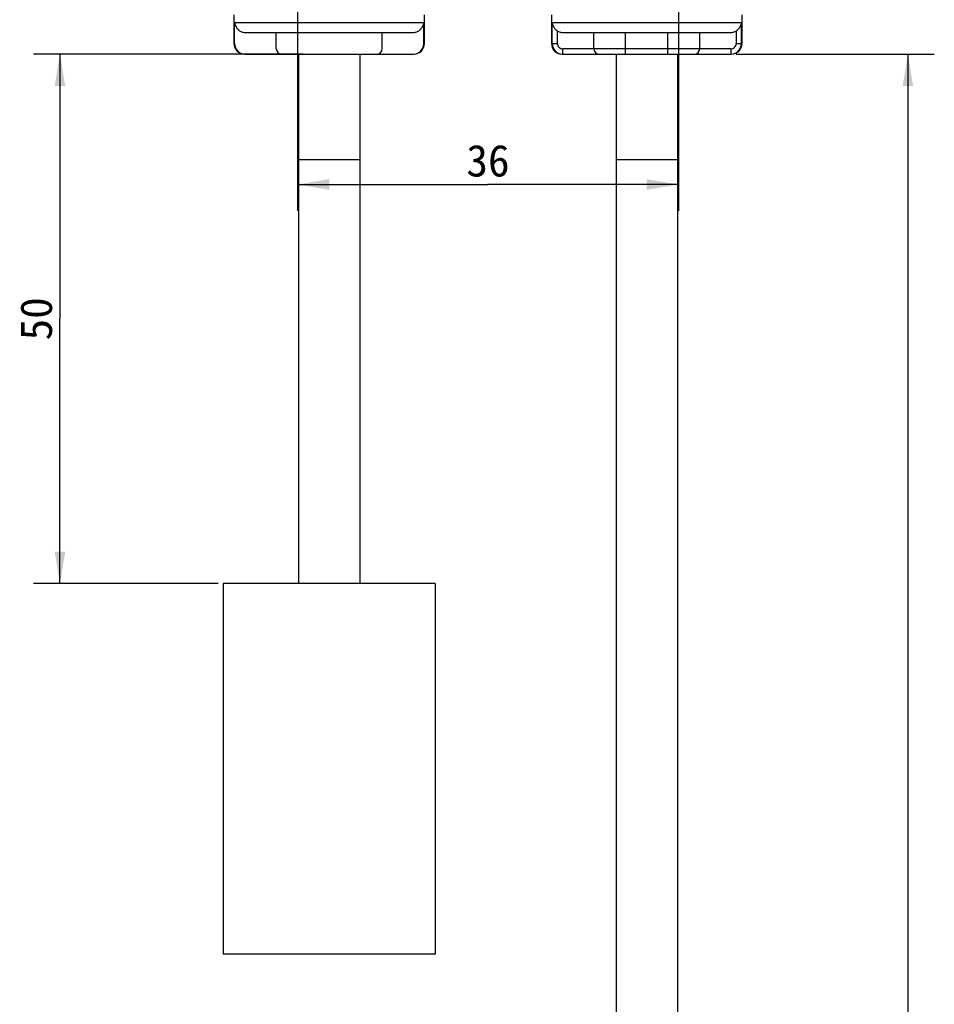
# Model space of a CAD drawing. Header units: millimetres. Extents: x 120 to 693, y 41 to 514.
# Tile 3 of 10: x 127 to 213, y 276 to 369. Entities that reach past the tile are written whole.
import ezdxf

# ---------------------------------------------------------------- set-up
doc = ezdxf.new("R2010")
doc.units = ezdxf.units.MM
doc.header["$LTSCALE"] = 46.255
doc.layers.get('0').update_dxf_attribs({"linetype": 'CONTINUOUS'})
doc.layers.add('00_COMPONENTS', color=7, linetype='CONTINUOUS')
doc.layers.add('51__DRAFT_DIMS', color=7, linetype='CONTINUOUS')
doc.styles.get("Standard").update_dxf_attribs({"font": 'simfang.ttf'})
doc.dimstyles.new('DIMSTYLE_3', dxfattribs={"dimtxt": 3, "dimasz": 3, "dimexe": 2.5, "dimexo": 0.5, "dimgap": 0.75, "dimtad": 1, "dimdsep": 46, "dimtxsty": 'STANDARD', "dimblk": '_FILLED', "dimblk1": '_FILLED', "dimblk2": '_FILLED', "dimcen": 0.09, "dimclrt": 3, "dimazin": 2, "dimtp": 0.3, "dimtm": 0.3, "dimtfac": 1, "dimtofl": 0, "dimtmove": 0, "dimatfit": 3, "dimldrblk": '_FILLED', "dimfxl": 1, "dimtolj": 1, "dimarcsym": 0})
doc.dimstyles.new('DIMSTYLE_6', dxfattribs={"dimtxt": 3, "dimasz": 3, "dimexe": 2.5, "dimexo": 0.5, "dimgap": 0.75, "dimtad": 1, "dimdsep": 46, "dimtxsty": 'STANDARD', "dimblk": '_FILLED', "dimblk1": '_FILLED', "dimblk2": '_FILLED', "dimcen": 0.09, "dimclrt": 3, "dimazin": 2, "dimtp": 0.5, "dimtm": 0.5, "dimtfac": 1, "dimtofl": 0, "dimtmove": 0, "dimatfit": 3, "dimldrblk": '_FILLED', "dimfxl": 1, "dimtolj": 1, "dimarcsym": 0})

# ---------------------------------------------------------------- blocks, each defined once
blk = doc.blocks.new('_FILLED')
at = {"color": 0, "linetype": 'ByBlock'}
blk.add_solid([(0, 0), (-1, 0.167), (-1, -0.167)], dxfattribs=at)
blk = doc.blocks.new('*D8')
at = {"layer": '51__DRAFT_DIMS', "color": 4}
for p, q in [((152.804, 389.279), (152.804, 350.817)), ((188.804, 389.279), (188.804, 350.817)), ((152.804, 353.317), (170.804, 353.317)), ((188.804, 353.317), (170.804, 353.317))]:
    blk.add_line(p, q, dxfattribs=at)
at = {"layer": '51__DRAFT_DIMS', "color": 4, "xscale": 3, "yscale": 3, "zscale": 3, "rotation": 180}
blk.add_blockref('_FILLED', (152.804, 353.317), dxfattribs=at)
at = {"layer": '51__DRAFT_DIMS', "color": 4, "xscale": 3, "yscale": 3, "zscale": 3}
blk.add_blockref('_FILLED', (188.804, 353.317), dxfattribs=at)
at = {"layer": '51__DRAFT_DIMS', "color": 3, "insert": (170.804, 357.067), "char_height": 3, "width": 4.40625, "attachment_point": 2, "line_spacing_factor": 0.9}
blk.add_mtext('36', dxfattribs=at)
blk = doc.blocks.new('*D12')
at = {"layer": '51__DRAFT_DIMS', "color": 4}
for p, q in [((153.304, 365.629), (127.871, 365.629)), ((130.371, 365.629), (130.371, 340.629)), ((130.371, 315.629), (130.371, 340.629)), ((145.304, 315.629), (127.871, 315.629))]:
    blk.add_line(p, q, dxfattribs=at)
at = {"layer": '51__DRAFT_DIMS', "color": 4, "xscale": 3, "yscale": 3, "zscale": 3}
for p, rotation in [((130.371, 365.629), 90), ((130.371, 315.629), 270)]:
    blk.add_blockref('_FILLED', p, dxfattribs=dict(at, rotation=rotation))
at = {"layer": '51__DRAFT_DIMS', "color": 3, "insert": (126.621, 340.629), "char_height": 3, "width": 4.40625, "attachment_point": 2, "rotation": 90, "line_spacing_factor": 0.9}
blk.add_mtext('50', dxfattribs=at)
blk = doc.blocks.new('*D13')
at = {"layer": '51__DRAFT_DIMS', "color": 4}
for p, q in [((194.242, 365.629), (212.968, 365.629)), ((210.468, 365.629), (210.468, 215.629)), ((210.468, 65.629), (210.468, 215.629)), ((201.304, 65.629), (212.968, 65.629))]:
    blk.add_line(p, q, dxfattribs=at)
at = {"layer": '51__DRAFT_DIMS', "color": 4, "xscale": 3, "yscale": 3, "zscale": 3}
for p, rotation in [((210.468, 365.629), 90), ((210.468, 65.629), 270)]:
    blk.add_blockref('_FILLED', p, dxfattribs=dict(at, rotation=rotation))
at = {"layer": '51__DRAFT_DIMS', "color": 3, "insert": (206.718, 215.629), "char_height": 3, "width": 6.60938, "attachment_point": 2, "rotation": 90, "line_spacing_factor": 0.9}
blk.add_mtext('300', dxfattribs=at)

msp = doc.modelspace()

# ---------------------------------------------------------------- linework, layer by layer
at = {"layer": '00_COMPONENTS', "color": 7}
for p, q in [((146.804, 369.326), (146.804, 366.629)), ((164.804, 366.629), (164.804, 369.326)), ((176.804, 369.326), (176.804, 366.629)), ((194.804, 366.629), (194.804, 369.326)), ((163.662, 367.629), (147.946, 367.629)), ((150.804, 366.129), (150.804, 367.629)), ((160.804, 366.129), (160.804, 367.629)), ((193.662, 367.629), (177.946, 367.629)), ((180.804, 366.129), (180.804, 367.629)), ((190.804, 366.129), (190.804, 367.629)), ((147.804, 365.629), (163.804, 365.629)), ((152.904, 365.629), (152.904, 315.629)), ((158.704, 365.629), (158.704, 315.629)), ((177.804, 365.629), (193.804, 365.629)), ((182.904, 365.629), (182.904, 65.629)), ((188.704, 365.629), (188.704, 65.629)), ((158.704, 355.629), (152.904, 355.629)), ((188.704, 355.629), (182.904, 355.629)), ((145.804, 315.629), (145.804, 280.629)), ((165.804, 315.629), (145.804, 315.629)), ((165.804, 315.629), (165.804, 280.629)), ((165.804, 280.629), (145.804, 280.629))]:
    msp.add_line(p, q, dxfattribs=at)
at = {"layer": '00_COMPONENTS', "color": 4}
for p, q in [((146.867, 366.629), (146.867, 368.629)), ((146.867, 368.629), (164.742, 368.629)), ((164.742, 366.629), (164.742, 368.629)), ((176.867, 366.629), (176.867, 368.629)), ((176.867, 368.629), (194.742, 368.629)), ((194.742, 366.629), (194.742, 368.629)), ((177.363, 366.629), (177.363, 367.809)), ((183.804, 365.629), (183.804, 367.629)), ((187.804, 365.629), (187.804, 367.629)), ((194.245, 367.809), (194.245, 366.629)), ((176.804, 366.629), (177.363, 366.629)), ((194.245, 366.629), (194.804, 366.629)), ((147.804, 365.631), (147.807, 365.631)), ((147.804, 365.631), (147.807, 365.631)), ((163.802, 365.631), (163.804, 365.631)), ((163.802, 365.631), (163.804, 365.631)), ((177.804, 365.631), (177.807, 365.631)), ((177.804, 365.631), (177.807, 365.631)), ((177.867, 365.629), (177.867, 366.129)), ((193.742, 366.129), (177.867, 366.129)), ((193.742, 366.129), (193.742, 365.629)), ((193.802, 365.631), (193.804, 365.631)), ((193.802, 365.631), (193.804, 365.631))]:
    msp.add_line(p, q, dxfattribs=at)
at = {"layer": '00_COMPONENTS', "color": 7}
for centre, radius, start, end in [((147.804, 366.629), 1, 180, 270), ((163.804, 366.629), 1, 270, 360), ((177.804, 366.629), 1, 180, 270), ((193.804, 366.629), 1, 270, 360), ((151.304, 366.129), 0.5, 180, 270), ((160.304, 366.129), 0.5, 270, 360), ((181.304, 366.129), 0.5, 180, 270), ((190.304, 366.129), 0.5, 270, 360)]:
    msp.add_arc(centre, radius, start, end, dxfattribs=at)
at = {"layer": '00_COMPONENTS', "color": 4}
for centre, start, end in [((147.867, 366.629), 180.01126, 266.41446), ((163.742, 366.629), 273.58554, 359.98874), ((177.867, 366.629), 180.01126, 266.41446), ((193.742, 366.629), 273.58554, 359.98874), ((147.867, 366.629), 266.55251, 269.99861), ((163.741, 366.629), 270.00139, 273.44749), ((177.867, 366.629), 266.55251, 269.99861), ((193.741, 366.629), 270.00139, 273.44749)]:
    msp.add_arc(centre, 1, start, end, dxfattribs=at)
at = {"layer": '00_COMPONENTS', "color": 7}
for points, knots in [([(146.867, 368.629), (146.873, 368.554), (146.905, 368.401), (147.004, 368.181), (147.156, 367.976), (147.289, 367.86), (147.363, 367.809)], [0, 0, 0, 0, 0.229046, 0.469435, 0.726446, 1, 1, 1, 1]), ([(164.742, 368.629), (164.735, 368.554), (164.704, 368.401), (164.605, 368.181), (164.452, 367.976), (164.319, 367.86), (164.245, 367.809)], [0, 0, 0, 0, 0.229046, 0.469435, 0.726446, 1, 1, 1, 1]), ([(176.867, 368.629), (176.873, 368.554), (176.905, 368.401), (177.004, 368.181), (177.156, 367.976), (177.289, 367.86), (177.363, 367.809)], [0, 0, 0, 0, 0.229046, 0.469435, 0.726446, 1, 1, 1, 1]), ([(194.742, 368.629), (194.735, 368.554), (194.704, 368.401), (194.605, 368.181), (194.452, 367.976), (194.319, 367.86), (194.245, 367.809)], [0, 0, 0, 0, 0.229046, 0.469435, 0.726446, 1, 1, 1, 1]), ([(147.946, 367.629), (147.843, 367.629), (147.636, 367.66), (147.448, 367.751), (147.363, 367.809)], [0, 0, 0, 0, 0.50002, 1, 1, 1, 1]), ([(164.245, 367.809), (164.161, 367.751), (163.972, 367.66), (163.765, 367.629), (163.662, 367.629)], [0, 0, 0, 0, 0.49998, 1, 1, 1, 1]), ([(177.946, 367.629), (177.843, 367.629), (177.636, 367.66), (177.448, 367.751), (177.363, 367.809)], [0, 0, 0, 0, 0.50002, 1, 1, 1, 1]), ([(194.245, 367.809), (194.161, 367.751), (193.972, 367.66), (193.765, 367.629), (193.662, 367.629)], [0, 0, 0, 0, 0.49998, 1, 1, 1, 1])]:
    msp.add_open_spline(points, degree=3, knots=knots, dxfattribs=at)
at = {"layer": '00_COMPONENTS', "color": 4}
for points, knots in [([(177.363, 366.629), (177.363, 366.563), (177.39, 366.431), (177.502, 366.265), (177.67, 366.155), (177.802, 366.129), (177.867, 366.129)], [0, 0, 0, 0, 0.24997, 0.499956, 0.749968, 1, 1, 1, 1]), ([(193.742, 366.129), (193.807, 366.129), (193.939, 366.155), (194.106, 366.265), (194.219, 366.431), (194.245, 366.563), (194.245, 366.629)], [0, 0, 0, 0, 0.250032, 0.500044, 0.75003, 1, 1, 1, 1])]:
    msp.add_open_spline(points, degree=3, knots=knots, dxfattribs=at)

# ---------------------------------------------------------------- dimensions: what is measured, and where the dimension line sits
at = {"layer": '51__DRAFT_DIMS', "color": 4}
dim = msp.add_linear_dim(base=(188.804, 353.317), p1=(152.804, 389.779), p2=(188.804, 389.779), dimstyle='DIMSTYLE_3', dxfattribs=at)
dim.commit()
dim.dimension.update_dxf_attribs({"geometry": '*D8', "text_midpoint": (170.795, 353.317), "dimtype": 160})
for base, p1, p2, dimstyle, picture, middle in [((130.371, 315.629), (153.804, 365.629), (145.804, 315.629), 'DIMSTYLE_3', '*D12', (130.371, 340.62)), ((210.468, 65.629), (193.742, 365.629), (200.804, 65.629), 'DIMSTYLE_6', '*D13', (210.468, 215.617))]:
    dim = msp.add_linear_dim(base=base, p1=p1, p2=p2, angle=270, dimstyle=dimstyle, dxfattribs=at)
    dim.commit()
    dim.dimension.update_dxf_attribs({"geometry": picture, "text_midpoint": middle, "dimtype": 160})

doc.saveas('drawing.dxf')
